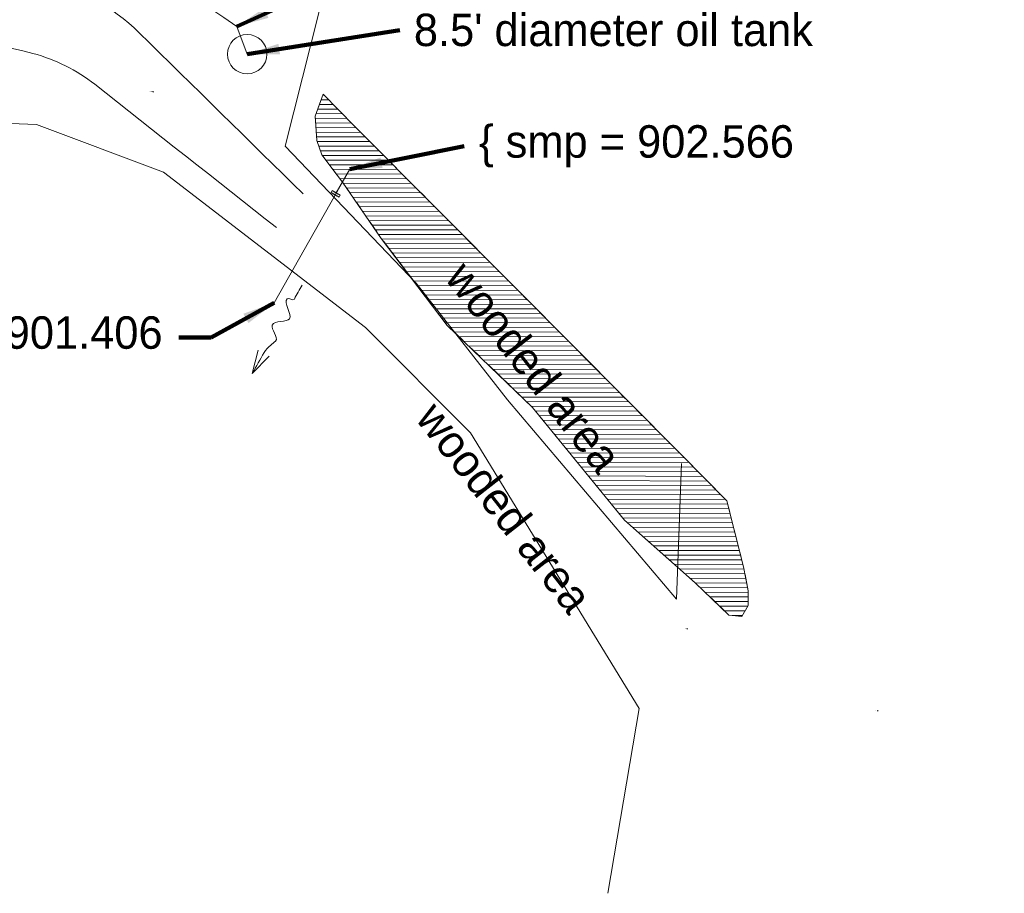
# Model space of a CAD drawing. Header units: feet. Extents: x 2433273 to 2447442, y 555003 to 575201.
# Tile 27 of 226: x 2440579 to 2440791, y 560441 to 560630. Entities that reach past the tile are written whole.
import ezdxf
from ezdxf.enums import TextEntityAlignment as Align

# ---------------------------------------------------------------- set-up
doc = ezdxf.new("R2010")
doc.units = ezdxf.units.FT
doc.header["$LTSCALE"] = 50
doc.header["$MEASUREMENT"] = 0
for name, pattern in [('DGN Style 5', [338.965471, 145.270916, -193.694555]), ('stream', [1.4, 0.7, -0.1, 0.1, -0.1, 0.1, -0.1, 0.1, -0.1]), ('treelt', [0.3, -0.15, -0.15]), ('treert', [0.3, -0.15, -0.15])]:
    doc.linetypes.add(name, pattern=pattern)
for name, color, linetype, lineweight in [('DR_P_Ditch', 133, 'stream', 13), ('DR_P_Headwall', 120, 'Continuous', 13), ('DR_P_Storm_Sewer', 151, 'Continuous', 13), ('DR_X_Flow_Arrow', 151, 'Continuous', 0), ('DR_X_Storm_Sewer', 151, 'DGN Style 5', 0), ('EV_Ecological_Wetlands', 151, 'stream', 13), ('PV_X_Driveway', 7, 'DGN Style 5', 0), ('SV_X_Text', 7, 'Continuous', 0), ('UT_X_Oil', 2, 'Continuous', 0), ('UT_X_Oil_Cells', 2, 'Continuous', 0), ('VG_X_Tree_Line_Lt', 3, 'treelt', 0), ('VG_X_Tree_Line_Rt', 3, 'treert', 0)]:
    doc.layers.add(name, color=color, linetype=linetype, lineweight=lineweight)
doc.layers.add('GK_Visualization', color=30, linetype='Continuous', lineweight=13, plot=False)
doc.styles.add('Slanted-Normal LS 0.50', font='font31.shx', dxfattribs={"height": 0.14})
doc.styles.add('Slanted-Normal LS 0.50_0', font='font31.shx')
doc.styles.add('Style-font30', font='font30.shx')
doc.dimstyles.new('Dec-0  Slanted', dxfattribs={"dimscale": 50, "dimtxt": 0.14, "dimasz": 0.14, "dimexe": 0.07, "dimexo": 0.07, "dimgap": 0.07, "dimtad": 1, "dimdec": 0, "dimzin": 3, "dimdsep": 46, "dimtxsty": 'Slanted-Normal LS 0.50_0', "dimcen": 0.09, "dimclrd": 97, "dimclre": 97, "dimclrt": 7, "dimadec": 0, "dimazin": 3, "dimtfac": 1, "dimtdec": 0, "dimtofl": 0, "dimtmove": 1, "dimatfit": 1, "dimfxl": 1, "dimtzin": 3, "dimlwd": 0, "dimlwe": 0, "dimarcsym": 0})

# ---------------------------------------------------------------- blocks, each defined once
blk = doc.blocks.new('X_48')
at = {"layer": 'GK_Visualization', "color": 1, "linetype": 'Continuous', "lineweight": 0}
for p, q in [((-0.07, -0.07), (0.07, 0.07)), ((-0.07, 0.07), (0.07, -0.07))]:
    blk.add_line(p, q, dxfattribs=at)
blk = doc.blocks.new('X_49')
at = {"layer": 'GK_Visualization', "color": 1, "linetype": 'Continuous', "lineweight": 0}
for p, q in [((-0.07, -0.07), (0.07, 0.07)), ((-0.07, 0.07), (0.07, -0.07))]:
    blk.add_line(p, q, dxfattribs=at)
blk = doc.blocks.new('X_50')
at = {"layer": 'GK_Visualization', "color": 1, "linetype": 'Continuous', "lineweight": 0}
for p, q in [((-0.07, -0.07), (0.07, 0.07)), ((-0.07, 0.07), (0.07, -0.07))]:
    blk.add_line(p, q, dxfattribs=at)
blk = doc.blocks.new('DFL-X_5')
at = {"layer": 'DR_X_Flow_Arrow', "color": 151, "linetype": 'Continuous', "lineweight": 0, "flags": 128}
blk.add_lwpolyline([(-0.08, -0.0214), (0, 0), (-0.08, 0.0215)], dxfattribs=at)
at = {"layer": 'DR_X_Flow_Arrow', "color": 151, "linetype": 'Continuous', "lineweight": 0}
blk.add_open_spline([(0, 0), (-0.0277, 0.0001), (-0.0554, 0.0002), (-0.0831, 0.0002), (-0.0943, 0.0003), (-0.1052, 0.005), (-0.116, 0.0077), (-0.1231, 0.0095), (-0.1299, 0.0131), (-0.1368, 0.015), (-0.1545, 0.0198), (-0.1636, -0.0202), (-0.1793, -0.0217), (-0.197, -0.0235), (-0.2126, 0.0182), (-0.2278, 0.0195), (-0.2443, 0.0209), (-0.2652, -0.0281), (-0.2838, -0.0217), (-0.2904, -0.0195), (-0.2867, 0.0007), (-0.2951, 0.0006), (-0.3134, 0.0004), (-0.3317, 0.0002), (-0.35, 0)], degree=3, knots=[0, 0, 0, 0, 0.203531, 0.203531, 0.203531, 0.286234, 0.286234, 0.286234, 0.340272, 0.340272, 0.340272, 0.477755, 0.477755, 0.477755, 0.633727, 0.633727, 0.633727, 0.804111, 0.804111, 0.804111, 0.865463, 0.865463, 0.865463, 1, 1, 1, 1], dxfattribs=at)

msp = doc.modelspace()

# ---------------------------------------------------------------- hatches: boundary and pattern name
at = {"layer": 'EV_Ecological_Wetlands', "linetype": 'Continuous'}
h = msp.add_hatch(dxfattribs=at)
h.set_pattern_fill('HATCH', color=256, style=0, pattern_type=2)
h.set_pattern_definition([(179.8181, (2440684.2145, 560522.5765), (-0.003175, -0.999995), [])])
h.paths.add_polyline_path([(2440642.79, 560609.16), (2440643.14, 560603.95), (2440644.18, 560600.83), (2440648.7, 560594.92), (2440657.03, 560582.77), (2440671.27, 560564.02), (2440689.67, 560546.31), (2440709.46, 560522.01), (2440724.74, 560508.47), (2440732.03, 560501.52), (2440734.81, 560501.17), (2440736.2, 560503.61), (2440736.2, 560506.73), (2440735.15, 560511.94), (2440731.59, 560526.15), (2440721.76, 560536.08), (2440686.52, 560571.55), (2440651.28, 560607.01), (2440644.47, 560613.9)])

# ---------------------------------------------------------------- linework, layer by layer
at = {"layer": 'DR_P_Ditch'}
msp.add_line((2440647.32, 560592.61), (2440650.22, 560597.76), dxfattribs=at)
msp.add_line((2440647.32, 560592.61), (2440650.22, 560597.76), dxfattribs=at)
at = {"layer": 'DR_P_Headwall', "linetype": 'Continuous'}
for p, q in [((2440646.21, 560592.67), (2440646.45, 560593.1)), ((2440647.95, 560591.69), (2440646.21, 560592.67)), ((2440646.45, 560593.1), (2440648.19, 560592.12)), ((2440648.19, 560592.12), (2440647.95, 560591.69))]:
    msp.add_line(p, q, dxfattribs=at)
at = {"layer": 'DR_P_Storm_Sewer', "linetype": 'Continuous'}
msp.add_line((2440646.64, 560592.42), (2440647.51, 560591.93), dxfattribs=at)
at = {"layer": 'DR_P_Storm_Sewer'}
msp.add_line((2440646.89, 560592.86), (2440647.76, 560592.37), dxfattribs=at)
at = {"layer": 'DR_X_Storm_Sewer', "flags": 128}
msp.add_lwpolyline([(2440633.96, 560568.9), (2440650.22, 560597.76)], dxfattribs=at)
at = {"layer": 'EV_Ecological_Wetlands', "linetype": 'Continuous', "flags": 128}
msp.add_lwpolyline([(2440642.79, 560609.16), (2440643.14, 560603.95), (2440644.18, 560600.83), (2440648.7, 560594.92), (2440657.03, 560582.77), (2440671.27, 560564.02), (2440689.67, 560546.31), (2440709.46, 560522.01), (2440724.74, 560508.47), (2440732.03, 560501.52), (2440734.81, 560501.17), (2440736.2, 560503.61), (2440736.2, 560506.73), (2440735.15, 560511.94), (2440731.59, 560526.15), (2440721.76, 560536.08), (2440686.52, 560571.55), (2440651.28, 560607.01), (2440644.47, 560613.9), (2440642.79, 560609.16)], close=True, dxfattribs=at)
at = {"layer": 'EV_Ecological_Wetlands', "ltscale": 0.500001, "flags": 128}
msp.add_lwpolyline([(2440644.47, 560613.9), (2440651.28, 560607.01), (2440686.52, 560571.55), (2440721.76, 560536.08), (2440731.59, 560526.15), (2440735.15, 560511.94), (2440736.2, 560506.73), (2440736.2, 560503.61), (2440734.81, 560501.17), (2440732.03, 560501.52), (2440724.74, 560508.47), (2440709.46, 560522.01), (2440689.67, 560546.31), (2440671.27, 560564.02), (2440657.03, 560582.77), (2440648.7, 560594.92), (2440644.18, 560600.83), (2440643.14, 560603.95), (2440642.79, 560609.16), (2440644.47, 560613.9)], close=True, dxfattribs=at)
at = {"layer": 'PV_X_Driveway'}
for points, knots in [([(2440640.19, 560592.39), (2440628.41, 560603.97), (2440616.62, 560615.55), (2440604.83, 560627.14), (2440593.22, 560638.54), (2440572.76, 560645.91), (2440557.84, 560640.37), (2440544.77, 560635.53), (2440531.56, 560629.42), (2440518.83, 560622.95), (2440503.96, 560615.39), (2440489.35, 560607.55), (2440474.42, 560600.22), (2440457.75, 560592.04), (2440440.9, 560584.22), (2440424.28, 560575.94), (2440413.68, 560570.65), (2440403.08, 560565.36), (2440392.56, 560559.93), (2440379.18, 560553.02), (2440365.81, 560546.11), (2440352.43, 560539.2), (2440340.29, 560530.76), (2440328.16, 560522.31), (2440316.02, 560513.87)], [0, 0, 0, 0, 0.075706, 0.075706, 0.075706, 0.150268, 0.150268, 0.150268, 0.215515, 0.215515, 0.215515, 0.291686, 0.291686, 0.291686, 0.376767, 0.376767, 0.376767, 0.431024, 0.431024, 0.431024, 0.5, 0.5, 0.5, 1, 1, 1, 1]), ([(2440634.41, 560585.11), (2440621.36, 560595.42), (2440608.31, 560605.73), (2440595.25, 560616.04), (2440579.59, 560628.41), (2440553.86, 560626.15), (2440535.43, 560618.73), (2440531.36, 560617.1), (2440527.27, 560615.39), (2440523.29, 560613.48), (2440508.02, 560606.15), (2440492.74, 560598.83), (2440477.48, 560591.49), (2440461.16, 560583.64), (2440444.85, 560575.78), (2440428.55, 560567.9), (2440417.57, 560562.59), (2440406.65, 560557.16), (2440396.03, 560551.17), (2440382.91, 560543.77), (2440369.8, 560536.37), (2440356.68, 560528.97), (2440344.87, 560521.77), (2440333.07, 560514.58), (2440321.26, 560507.39)], [0, 0, 0, 0, 0.080512, 0.080512, 0.080512, 0.177135, 0.177135, 0.177135, 0.198467, 0.198467, 0.198467, 0.280464, 0.280464, 0.280464, 0.368099, 0.368099, 0.368099, 0.427111, 0.427111, 0.427111, 0.5, 0.5, 0.5, 1, 1, 1, 1])]:
    msp.add_open_spline(points, degree=3, knots=knots, dxfattribs=at)
at = {"layer": 'UT_X_Oil', "flags": 128}
msp.add_lwpolyline([(2440612.53, 560638.42), (2440618.53, 560633.48), (2440623.09, 560630.49), (2440625.85, 560628.53), (2440628.11, 560622.55)], dxfattribs=at)
at = {"layer": 'UT_X_Oil_Cells'}
msp.add_circle((2440628.11, 560622.55), 4.25, dxfattribs=at)
at = {"layer": 'VG_X_Tree_Line_Lt', "flags": 128}
msp.add_lwpolyline([(2440328.43, 560510.8), (2440361.78, 560526.24), (2440395.15, 560547.91), (2440431, 560564.64), (2440524.16, 560609.6), (2440582.7, 560607.35), (2440610.03, 560597.12), (2440653.66, 560563.59), (2440676.28, 560540.82), (2440712.66, 560481.33), (2440705.88, 560441.47)], dxfattribs=at)
at = {"layer": 'VG_X_Tree_Line_Rt', "flags": 128}
msp.add_lwpolyline([(2440004.04, 560961.09), (2440021.98, 560930.84), (2440065.81, 560882.46), (2440090.51, 560851.11), (2440119.6, 560808.32), (2440140.6, 560776.18), (2440168.03, 560725.46), (2440202.15, 560677.97), (2440228.01, 560644.45), (2440249.05, 560607.42), (2440275.25, 560571.51), (2440293.85, 560540.43), (2440312.19, 560516.28), (2440351.51, 560542.09), (2440391.72, 560561.68), (2440423.53, 560578.59), (2440511.93, 560632.88), (2440553.32, 560642.02), (2440585.02, 560643.36), (2440615.39, 560663.52), (2440643.75, 560632.35), (2440636.29, 560602.71), (2440664.59, 560573.15), (2440684.29, 560547.97), (2440720.71, 560504.96), (2440721.8, 560534.19)], dxfattribs=at)

# ---------------------------------------------------------------- block references
at = {"layer": 'DR_X_Flow_Arrow', "color": 151, "linetype": 'Continuous', "lineweight": 0, "xscale": 62.49999999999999, "yscale": 62.49999999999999, "zscale": 62.49999999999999, "rotation": 240.6079797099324}
msp.add_blockref('DFL-X_5', (2440629.2, 560553.66), dxfattribs=at)
at = {"layer": 'GK_Visualization', "color": 1, "linetype": 'Continuous', "lineweight": 0}
for name, p in [('X_50', (2440607.83, 560614.43)), ('X_49', (2440723.02, 560498.51)), ('X_48', (2440764.12, 560480.82))]:
    msp.add_blockref(name, p, dxfattribs=at)

# ---------------------------------------------------------------- texts
at = {"layer": 'GK_Visualization', "color": 1, "style": 'Style-font30'}
for s, p in [('TEMP27', (2440607.83, 560614.43)), ('TEMP26', (2440723.02, 560498.51)), ('TEMP25', (2440764.12, 560480.82))]:
    msp.add_text(s, height=0.14, dxfattribs=at).set_placement(p, align=Align.RIGHT)
at = {"layer": 'SV_X_Text', "style": 'Slanted-Normal LS 0.50'}
for p in [(2440670.5, 560574.2), (2440664.17, 560543.9)]:
    msp.add_text('wooded area', height=7, rotation=308.0354, dxfattribs=at).set_placement(p)
at = {"layer": 'SV_X_Text', "char_height": 7, "line_spacing_factor": 0.606, "style": 'Slanted-Normal LS 0.50'}
for s, insert, attachment_point in [("8.5' diameter oil tank", (2440664.06, 560627.74), 4), ('\\{ smp = 902.566', (2440678.13, 560602.66), 4), ('\\{ smp = 901.406', (2440609.86, 560561.42), 6)]:
    msp.add_mtext(s, dxfattribs=dict(at, insert=insert, attachment_point=attachment_point))

# ---------------------------------------------------------------- leaders
at = {"layer": 'SV_X_Text', "color": 97, "linetype": 'Continuous', "lineweight": 0, "annotation_type": 0, "has_hookline": 1}
for points, hookline_direction, text_width in [([(2440625.85, 560628.53), (2440649.47, 560639.26), (2440656.47, 560639.26)], 0, 131.44), ([(2440628.11, 560622.55), (2440661, 560627.74)], 0, 121.83), ([(2440650.22, 560597.76), (2440674.9, 560602.66)], 0, 89), ([(2440633.96, 560568.9), (2440620.36, 560561.42), (2440613.36, 560561.42)], 1, 86.94)]:
    msp.add_leader(points, dimstyle='Dec-0  Slanted', override={"dimtad": 0, "dimclrd": 0, "dimlwd": 65534}, dxfattribs=dict(at, hookline_direction=hookline_direction, text_width=text_width))

doc.saveas('drawing.dxf')
